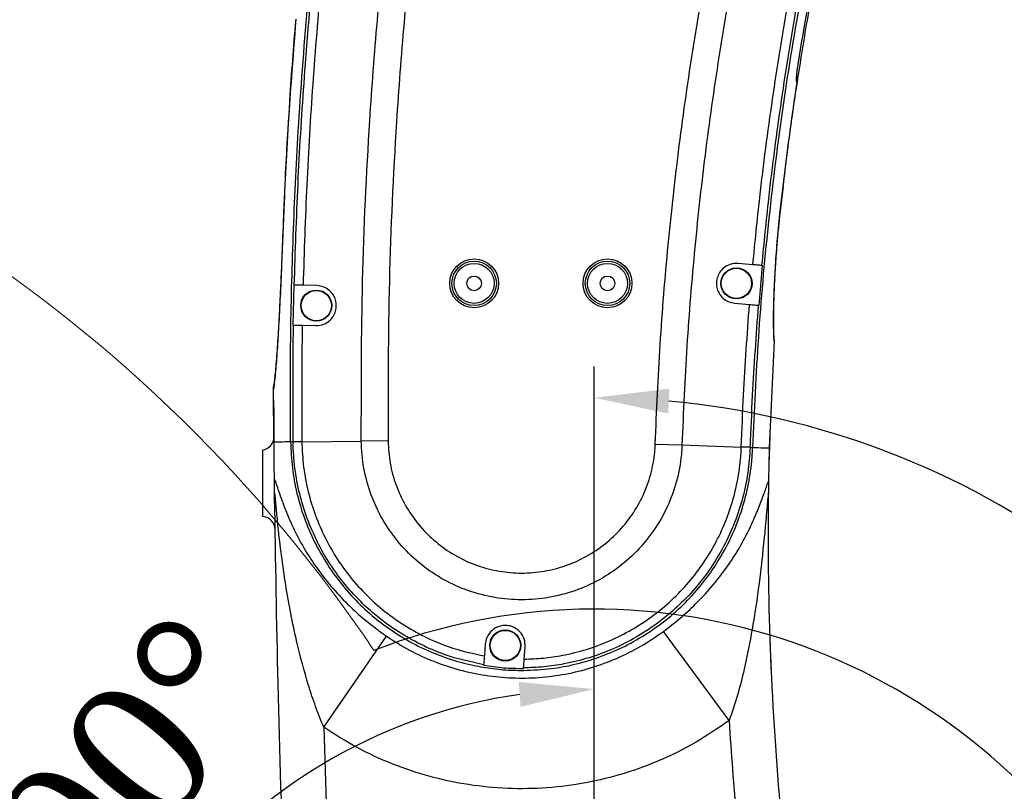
# Model space of a CAD drawing. Header units: millimetres. Extents: x 559 to 1365, y 424 to 1103.
# Tile 28 of 45: x 757 to 789, y 956 to 981. Entities that reach past the tile are written whole.
import ezdxf

# ---------------------------------------------------------------- set-up
doc = ezdxf.new("R2010")
doc.units = ezdxf.units.MM
doc.header["$PDSIZE"] = -1
doc.layers.add('C7线性', color=7, linetype='Continuous')
doc.styles.get("Standard").update_dxf_attribs({"font": 'times.ttf'})
doc.dimstyles.new('ISO-25', dxfattribs={"dimtxt": 3.5, "dimasz": 2.4, "dimexe": 1, "dimexo": 0, "dimgap": 1.524, "dimtad": 1, "dimtoh": 1, "dimlfac": 2.5, "dimzin": 0, "dimtxsty": 'Standard', "dimcen": 2.5, "dimazin": 0, "dimtfac": 1, "dimtdec": 3, "dimtmove": 0, "dimatfit": 3, "dimfxl": 1, "dimtzin": 0, "dimarcsym": 0})
doc.dimstyles.new('副本 ISO-25', dxfattribs={"dimtxt": 3.5, "dimasz": 2.4, "dimexe": 1, "dimexo": 0, "dimgap": 1.524, "dimtad": 1, "dimtih": 1, "dimtoh": 1, "dimlfac": 2.5, "dimzin": 0, "dimtxsty": 'Standard', "dimcen": 2.5, "dimazin": 0, "dimtfac": 1, "dimtdec": 3, "dimtmove": 0, "dimatfit": 3, "dimldrblk": 'NONE', "dimfxl": 1, "dimtzin": 0, "dimarcsym": 0})

# ---------------------------------------------------------------- blocks, each defined once
blk = doc.blocks.new('*D139')
at = {"layer": 'C7线性', "color": 0, "lineweight": -2}
for p, q in [((775.849, 1036.908), (913.741, 1036.908)), ((912.741, 1034.508), (912.741, 891.03)), ((782.991, 888.63), (913.741, 888.63))]:
    blk.add_line(p, q, dxfattribs=at)
at = {"layer": 'C7线性', "color": 0}
for points in [[(913.141, 1034.508), (912.341, 1034.508), (912.741, 1036.908)], [(912.341, 891.03), (913.141, 891.03), (912.741, 888.63)]]:
    blk.add_solid(points, dxfattribs=at)
at = {"layer": 'Defpoints', "color": 0}
for p in [(775.849, 1036.908), (782.991, 888.63), (912.741, 888.63)]:
    blk.add_point(p, dxfattribs=at)
at = {"layer": 'C7线性', "color": 0, "insert": (906.64, 962.769), "char_height": 4.5, "attachment_point": 2, "rotation": 90}
blk.add_mtext('1038', dxfattribs=at)
blk = doc.blocks.new('*D140')
at = {"layer": 'C7线性', "color": 0, "lineweight": -2}
for p, q in [((775.849, 989.482), (713.351, 989.482)), ((714.351, 944.741), (714.351, 987.082)), ((775.849, 942.341), (713.351, 942.341))]:
    blk.add_line(p, q, dxfattribs=at)
at = {"layer": 'C7线性', "color": 0}
for points in [[(714.751, 987.082), (713.951, 987.082), (714.351, 989.482)], [(713.951, 944.741), (714.751, 944.741), (714.351, 942.341)]]:
    blk.add_solid(points, dxfattribs=at)
at = {"layer": 'Defpoints', "color": 0}
for p in [(714.351, 989.482), (775.849, 989.482), (775.849, 942.341)]:
    blk.add_point(p, dxfattribs=at)
at = {"layer": 'C7线性', "color": 0, "insert": (708.249, 965.912), "char_height": 4.5, "attachment_point": 2, "rotation": 90}
blk.add_mtext('330', dxfattribs=at)
blk = doc.blocks.new('*D150')
at = {"color": 0, "lineweight": -2}
for p, q in [((736.831, 955.623), (726.718, 959.066)), ((739.231, 955.623), (736.831, 955.623))]:
    blk.add_line(p, q, dxfattribs=at)
at = {"color": 0}
blk.add_solid([(726.847, 959.444), (726.589, 958.687), (724.446, 959.839)], dxfattribs=at)
at = {"layer": 'Defpoints', "color": 0}
for p in [(724.446, 959.839), (775.849, 942.341)]:
    blk.add_point(p, dxfattribs=at)
at = {"color": 0, "insert": (747.78, 955.623), "char_height": 4.5, "attachment_point": 5}
blk.add_mtext('R380', dxfattribs=at)
blk = doc.blocks.new('_None')
blk = doc.blocks.new('*D154')
at = {"color": 0, "lineweight": -2}
for p, q in [((872.819, 1004.495), (857.486, 994.667)), ((896.123, 1004.495), (872.819, 1004.495)), ((775.849, 939.841), (775.849, 944.841)), ((773.349, 942.341), (778.349, 942.341))]:
    blk.add_line(p, q, dxfattribs=at)
at = {"color": 0}
blk.add_solid([(857.27, 995.004), (857.702, 994.33), (855.465, 993.372)], dxfattribs=at)
at = {"layer": 'Defpoints', "color": 0}
for p in [(855.465, 993.372), (775.849, 942.341)]:
    blk.add_point(p, dxfattribs=at)
at = {"color": 0, "insert": (885.233, 1008.314), "char_height": 4.5, "attachment_point": 5}
blk.add_mtext('R661.91', dxfattribs=at)
blk = doc.blocks.new('*D155')
at = {"color": 0, "lineweight": -2}
for p, q in [((772.635, 1003.124), (666.255, 1003.124)), ((667.255, 1000.724), (667.255, 891.03)), ((754.421, 888.63), (666.255, 888.63))]:
    blk.add_line(p, q, dxfattribs=at)
at = {"color": 0}
for points in [[(667.655, 1000.724), (666.855, 1000.724), (667.255, 1003.124)], [(666.855, 891.03), (667.655, 891.03), (667.255, 888.63)]]:
    blk.add_solid(points, dxfattribs=at)
at = {"layer": 'Defpoints', "color": 0}
for p in [(772.635, 1003.124), (667.255, 888.63), (754.421, 888.63)]:
    blk.add_point(p, dxfattribs=at)
at = {"color": 0, "insert": (663.435, 945.877), "char_height": 4.5, "attachment_point": 5, "rotation": 90}
blk.add_mtext('801.5', dxfattribs=at)
blk = doc.blocks.new('*D156')
at = {"color": 0, "lineweight": -2}
blk.add_line((775.849, 949.484), (775.849, 960.294), dxfattribs=at)
blk.add_arc((775.849, 942.341), 16.952, 98.1184, 181.9671, dxfattribs=at)
at = {"color": 0}
for points in [[(773.483, 958.725), (773.427, 959.523), (775.849, 959.294)], [(758.509, 941.717), (759.304, 941.801), (759.159, 939.373)]]:
    blk.add_solid(points, dxfattribs=at)
at = {"layer": 'Defpoints', "color": 0}
for p in [(775.849, 949.484), (759.374, 946.337), (775.849, 942.341), (775.849, 942.341), (682.743, 925.781)]:
    blk.add_point(p, dxfattribs=at)
at = {"color": 0, "insert": (759.932, 955.677), "char_height": 4.5, "attachment_point": 5, "rotation": 50.0427}
blk.add_mtext('100°', dxfattribs=at)
blk = doc.blocks.new('*D157')
at = {"color": 0, "lineweight": -2}
blk.add_line((775.849, 949.484), (775.849, 969.662), dxfattribs=at)
blk.add_arc((775.849, 942.341), 26.321, 320.1957, 84.7737, dxfattribs=at)
at = {"color": 0}
for points in [[(778.265, 968.952), (778.228, 968.153), (775.849, 968.662)], [(795.774, 925.762), (796.364, 925.222), (794.45, 923.72)]]:
    blk.add_solid(points, dxfattribs=at)
at = {"layer": 'Defpoints', "color": 0}
for p in [(794.464, 960.949), (775.849, 949.484), (775.849, 942.341), (775.849, 942.341), (842.682, 875.437)]:
    blk.add_point(p, dxfattribs=at)
at = {"color": 0, "insert": (804.517, 951.624), "char_height": 4.5, "attachment_point": 5, "rotation": 287.942}
blk.add_mtext('135°', dxfattribs=at)

msp = doc.modelspace()

# ---------------------------------------------------------------- linework, layer by layer
at = {"color": 7, "linetype": 'Continuous', "lineweight": 25}
for p, q in [((782.378138, 979.242054), (782.378244, 979.241891)), ((782.369154, 978.78291), (782.367634, 978.784094)), ((781.795551, 974.321512), (781.927108, 975.45297)), ((765.875083, 974.678285), (765.844371, 973.963413)), ((765.844255, 973.963376), (765.830536, 973.600174)), ((780.947178, 972.939761), (780.475083, 972.980339)), ((781.245862, 972.914088), (781.135747, 971.633162)), ((766.195654, 972.283501), (766.169219, 970.998123)), ((766.933928, 972.268315), (766.495354, 972.277336)), ((780.364982, 971.699413), (780.837062, 971.658835)), ((766.468925, 970.991958), (766.907488, 970.982937)), ((781.627248, 970.481403), (781.47396, 967.047311)), ((781.629934, 970.524667), (781.625145, 970.557005)), ((765.559811, 969.106769), (765.554482, 969.067561)), ((765.545537, 968.959241), (765.554968, 969.008426)), ((765.560742, 967.235946), (765.545731, 968.932922)), ((766.176625, 967.2424), (766.094578, 967.24154)), ((766.45852, 967.245355), (768.366793, 967.265353)), ((769.225681, 967.274386), (768.366793, 967.265353)), ((777.810962, 967.172611), (778.669395, 967.143227)), ((778.669395, 967.143227), (780.576658, 967.077999)), ((781.490155, 967.410136), (781.461026, 966.526107)), ((765.206508, 964.840251), (765.206508, 966.983001)), ((780.858403, 967.068363), (780.940407, 967.065559)), ((781.451956, 965.869462), (781.443147, 965.231599)), ((780.186715, 958.285589), (778.074098, 961.147423)), ((767.158586, 958.067031), (769.174095, 960.998062)), ((772.351043, 960.748709), (772.320091, 960.360636)), ((773.601678, 960.258504), (773.632623, 960.646493)), ((772.277068, 959.998752), (772.276547, 959.998841)), ((772.276547, 959.998841), (772.276597, 959.99879)), ((772.276597, 959.99879), (772.277068, 959.998752)), ((773.587381, 959.894373), (773.587422, 959.894374)), ((767.158586, 958.067031), (767.319122, 952.920949))]:
    msp.add_line(p, q, dxfattribs=at)
at = {"color": 8, "linetype": 'Continuous', "lineweight": 25}
for p, q in [((782.369447, 978.782759), (782.369154, 978.78291)), ((781.821735, 974.576016), (781.818978, 974.576318)), ((765.844255, 973.963376), (765.841457, 973.963479)), ((765.830536, 973.600174), (765.827848, 973.603263)), ((781.65454, 972.467597), (781.649918, 972.441172))]:
    msp.add_line(p, q, dxfattribs=at)
at = {"color": 7, "linetype": 'Continuous', "lineweight": 25, "flags": 128}
for points in [[(765.54563, 968.928171), (765.549218, 968.995371), (765.560649, 969.060629)], [(766.45852, 967.245344), (766.401336, 967.244747), (766.349462, 967.244206), (766.303462, 967.243726), (766.263839, 967.243313), (766.231025, 967.242972), (766.205379, 967.242706), (766.187179, 967.242518), (766.176625, 967.24241)], [(780.858402, 967.068343), (780.847854, 967.068709), (780.829664, 967.069336), (780.804032, 967.070218), (780.771236, 967.071345), (780.731634, 967.072704), (780.685659, 967.074281), (780.633812, 967.076059), (780.576658, 967.078018)]]:
    msp.add_lwpolyline(points, dxfattribs=at)
at = {"color": 7, "linetype": 'Continuous', "lineweight": 25}
for centre, radius in [((771.991883, 972.339876), 0.785675), ((771.991883, 972.339876), 0.71425), ((771.991883, 972.339876), 0.642825), ((776.277383, 972.339876), 0.785675), ((776.277383, 972.339876), 0.71425), ((776.277383, 972.339876), 0.642825), ((780.420033, 972.339876), 0.499975), ((771.991883, 972.339876), 0.235702), ((776.277383, 972.339876), 0.235702), ((780.420033, 972.339876), 0.48569), ((766.920708, 971.625626), 0.499975), ((766.920708, 971.625626), 0.48569), ((772.991833, 960.697601), 0.499975), ((772.991833, 960.697601), 0.48569)]:
    msp.add_circle(centre, radius, dxfattribs=at)
at = {"color": 7, "linetype": 'Continuous', "lineweight": 18}
for centre, radius, start, end in [((775.848833, 942.341376), 94.5667, 314.96941646, 190.08547037), ((729.424529, 934.084094), 47.413771, 33.9118703, 80.1709407)]:
    msp.add_arc(centre, radius, start, end, dxfattribs=at)
at = {"color": 7, "linetype": 'Continuous', "lineweight": 25}
for centre, radius, start, end in [((782.802884, 979.17349), 0.42855, 170.793158, 173.3443475), ((782.089337, 978.824577), 0.2857, 351.5167047, 16.3173321), ((765.130453, 967.404748), 0.42855, 280.2224208, 0.5741458), ((881.431376, 964.305968), 99.995, 179.40424291, 185.18607622), ((765.168253, 964.413412), 0.42855, 0.8743846, 84.8786719), ((881.431376, 964.305968), 101.4235, 183.40300992, 185.18607622)]:
    msp.add_arc(centre, radius, start, end, dxfattribs=at)
at = {"color": 8, "linetype": 'Continuous', "lineweight": 25}
for centre, radius, start, end in [((782.085958, 978.828357), 0.285133, 351.0695745, 16.7111491), ((782.087496, 978.827169), 0.285114, 351.0696461, 17.4636991)]:
    msp.add_arc(centre, radius, start, end, dxfattribs=at)
msp.add_arc((775.848833, 942.341376), 19.523035, 314.9694165, 111.2496235)
at = {"color": 7, "linetype": 'Continuous', "lineweight": 25}
for points, knots in [([(766.094577, 967.24154), (766.090445, 968.338074), (766.082118, 970.547622), (766.168329, 973.880942), (766.338714, 977.444727), (766.62031, 981.212795), (767.037981, 985.327399), (767.468859, 988.469472), (767.784403, 990.656538), (767.996218, 991.728089), (768.369304, 992.750153), (768.866288, 993.7109), (769.484853, 994.59365), (770.211083, 995.384866), (771.032457, 996.072028), (771.934378, 996.644492), (772.901284, 997.093616), (773.916847, 997.412465), (774.964005, 997.596283), (776.025306, 997.642547), (777.083159, 997.550572), (778.120022, 997.322052), (779.118748, 996.960828), (780.062657, 996.47255), (780.935978, 995.865127), (781.72399, 995.148279), (782.413036, 994.333311), (782.991101, 993.433372), (783.447742, 992.4629), (783.773888, 991.437605), (783.963351, 990.374168), (784.009188, 989.290872), (783.915908, 988.203378), (783.6544, 987.139241), (783.404139, 986.066356), (782.983816, 984.1734), (782.443117, 981.436236), (781.865045, 977.842368), (781.419793, 974.22488), (781.098493, 970.630867), (780.992733, 968.245649), (780.940408, 967.065559)], [0, 0, 0, 0, 0.046633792, 0.093968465, 0.141793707, 0.198363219, 0.254649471, 0.317663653, 0.333209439, 0.348652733, 0.364015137, 0.379307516, 0.394539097, 0.409718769, 0.424854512, 0.439953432, 0.455022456, 0.470067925, 0.485095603, 0.500111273, 0.515120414, 0.530128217, 0.545140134, 0.56016159, 0.575197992, 0.590255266, 0.605339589, 0.620457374, 0.635615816, 0.650822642, 0.666086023, 0.681415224, 0.696820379, 0.712320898, 0.727947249, 0.743693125, 0.794780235, 0.846586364, 0.898467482, 0.949766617, 1, 1, 1, 1]), ([(768.366793, 967.265353), (768.367074, 968.984324), (768.367636, 972.42462), (768.580961, 976.935512), (768.869479, 980.795373), (769.187064, 984.003632), (769.573094, 987.205113), (769.892941, 989.330589), (770.052908, 990.393612)], [0, 0, 0, 0, 0.222106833, 0.444517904, 0.583351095, 0.722258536, 0.861092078, 1, 1, 1, 1]), ([(770.901413, 990.260157), (770.742514, 989.204249), (770.424631, 987.091868), (770.041037, 983.910677), (769.725317, 980.721612), (769.438738, 976.887863), (769.226597, 972.404203), (769.225987, 968.985106), (769.225681, 967.274386)], [0, 0, 0, 0, 0.138833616, 0.277741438, 0.416575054, 0.555482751, 0.77758918, 1, 1, 1, 1]), ([(777.810962, 967.172611), (777.857027, 968.241896), (777.9492, 970.381483), (778.212977, 973.582973), (778.567405, 976.77643), (779.073476, 980.299206), (779.755549, 984.148804), (780.394802, 986.912894), (780.714694, 988.29609)], [0, 0, 0, 0, 0.150319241, 0.300781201, 0.451100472, 0.601562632, 0.800615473, 1, 1, 1, 1]), ([(781.549215, 988.092753), (781.232455, 986.723232), (780.598407, 983.981908), (779.922009, 980.165018), (779.419731, 976.66895), (779.068279, 973.502812), (778.806553, 970.326687), (778.715129, 968.204716), (778.669395, 967.143227)], [0, 0, 0, 0, 0.1990536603, 0.3984389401, 0.5487570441, 0.6992182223, 0.8495376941, 1, 1, 1, 1]), ([(782.378138, 979.242054), (782.560538, 980.344585), (782.931088, 982.584406), (783.414437, 984.802637), (783.659862, 985.928965)], [0, 0, 0, 0, 0.492240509, 1, 1, 1, 1]), ([(782.339763, 978.560784), (782.441386, 979.217729), (782.651738, 980.577561), (783.030518, 982.630824), (783.365407, 984.341745), (783.602826, 985.345895), (783.676433, 985.657214)], [0, 0, 0, 0, 0.276080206, 0.571466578, 0.867140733, 1, 1, 1, 1]), ([(766.213503, 972.283134), (766.247782, 973.364124), (766.316358, 975.526672), (766.515783, 978.789284), (766.782361, 982.071131), (767.027292, 984.267843), (767.149791, 985.366501)], [0, 0, 0, 0, 0.247266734, 0.49466311, 0.747262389, 1, 1, 1, 1]), ([(767.429594, 985.332106), (767.307437, 984.236448), (767.063055, 982.044534), (766.797089, 978.770426), (766.598037, 975.514346), (766.529588, 973.356528), (766.495354, 972.277336)], [0, 0, 0, 0, 0.252599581, 0.50533729, 0.752603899, 1, 1, 1, 1]), ([(780.947178, 972.939761), (781.018466, 973.661856), (781.194018, 975.440085), (781.565853, 978.265395), (781.967731, 980.768291), (782.238245, 982.216533), (782.313709, 982.620547)], [0, 0, 0, 0, 0.222564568, 0.548086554, 0.873930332, 1, 1, 1, 1]), ([(782.590302, 982.565996), (782.515163, 982.163698), (782.245721, 980.721092), (781.845005, 978.225747), (781.474238, 975.408865), (781.299105, 973.63512), (781.228064, 972.915618)], [0, 0, 0, 0, 0.125929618, 0.451572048, 0.77753553, 1, 1, 1, 1]), ([(766.264637, 980.8346), (766.165411, 979.576077), (765.985019, 977.288083), (765.887936, 974.995094), (765.844255, 973.963376)], [0, 0, 0, 0, 0.550055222, 1, 1, 1, 1]), ([(766.262488, 980.836079), (766.260471, 980.814696), (766.179234, 979.953274), (766.061256, 978.248442), (765.920736, 975.978816), (765.86789, 974.549633), (765.84621, 973.963321)], [0, 0, 0, 0, 0.009356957, 0.376954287, 0.744400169, 1, 1, 1, 1]), ([(782.367634, 978.784094), (782.361664, 978.798396), (782.349716, 978.827017), (782.351805, 978.977143), (782.364784, 979.127446), (782.375398, 979.219241), (782.377135, 979.233791), (782.378063, 979.241431), (782.378138, 979.242054)], [0, 0, 0, 0, 0.3204234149, 0.641197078, 0.944280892, 0.9709408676, 0.9976307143, 1, 1, 1, 1]), ([(782.357034, 978.903537), (782.357076, 978.903201), (782.357236, 978.901905), (782.355523, 978.929703), (782.356782, 978.991323), (782.363113, 979.089524), (782.372518, 979.183953), (782.379137, 979.239312), (782.380622, 979.251728)], [0, 0, 0, 0, 0.059173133, 0.228336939, 0.445128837, 0.701209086, 0.932986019, 1, 1, 1, 1]), ([(782.378138, 979.242054), (782.378142, 979.241795), (782.378213, 979.236823), (782.378102, 979.230378), (782.377282, 979.224454), (782.377075, 979.222963)], [0, 0, 0, 0, 0.039487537, 0.758253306, 1, 1, 1, 1]), ([(781.818978, 974.576318), (781.872442, 975.049506), (782.031224, 976.454836), (782.234393, 977.854516), (782.369154, 978.78291)], [0, 0, 0, 0, 0.336710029, 1, 1, 1, 1]), ([(781.82259, 974.575875), (781.900712, 975.248925), (782.060777, 976.627941), (782.250175, 978.029732), (782.368427, 978.756743), (782.372576, 978.782251)], [0, 0, 0, 0, 0.479146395, 0.981725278, 1, 1, 1, 1]), ([(781.649918, 972.441172), (781.656414, 972.563187), (781.677563, 972.960468), (781.727188, 973.671078), (781.788094, 974.271732), (781.818978, 974.576318)], [0, 0, 0, 0, 0.179312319, 0.583837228, 1, 1, 1, 1]), ([(781.777039, 974.128665), (781.784003, 974.203889), (781.797766, 974.352551), (781.814618, 974.502038), (781.822942, 974.575883)], [0, 0, 0, 0, 0.50601021, 1, 1, 1, 1]), ([(781.654536, 972.467596), (781.654616, 972.469394), (781.661349, 972.620967), (781.679959, 972.928421), (781.712307, 973.397151), (781.74456, 973.796871), (781.76889, 974.045419), (781.777039, 974.128665)], [0, 0, 0, 0, 0.003453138, 0.291166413, 0.565415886, 0.85444566, 1, 1, 1, 1]), ([(765.8414, 973.963481), (765.839608, 973.914381), (765.835222, 973.794242), (765.830503, 973.674397), (765.827713, 973.603532)], [0, 0, 0, 0, 0.408697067, 1, 1, 1, 1]), ([(765.830536, 973.600174), (765.821466, 973.370436), (765.799038, 972.802384), (765.759533, 971.910507), (765.71291, 970.995857), (765.663593, 970.184375), (765.618974, 969.604251), (765.579176, 969.19313), (765.556877, 969.019642), (765.545731, 968.932922)], [0, 0, 0, 0, 0.128284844, 0.317199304, 0.505973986, 0.66816871, 0.830086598, 0.9150677, 1, 1, 1, 1]), ([(765.82837, 973.603278), (765.822988, 973.463354), (765.81024, 973.131948), (765.788518, 972.61696), (765.771488, 972.24838), (765.763065, 972.066075)], [0, 0, 0, 0, 0.2697027, 0.638784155, 1, 1, 1, 1]), ([(780.475083, 972.980339), (780.387281, 972.97781), (780.225664, 972.973154), (780.017671, 972.856507), (779.876252, 972.701009), (779.79406, 972.522492), (779.768473, 972.336777), (779.795579, 972.157367), (779.868157, 971.994306), (779.98949, 971.849901), (780.159298, 971.73687), (780.294705, 971.712211), (780.364982, 971.699413)], [0, 0, 0, 0, 0.143556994, 0.264242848, 0.361458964, 0.444104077, 0.527018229, 0.60373807, 0.683298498, 0.774118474, 0.882765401, 1, 1, 1, 1]), ([(781.228064, 972.915618), (781.212984, 972.916914), (781.182825, 972.919506), (781.066973, 972.929464), (780.976508, 972.93724), (780.947178, 972.939761)], [0, 0, 0, 0, 0.403267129, 0.806534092, 1, 1, 1, 1]), ([(765.794489, 972.767714), (765.786374, 972.582974), (765.770934, 972.23149), (765.754321, 971.889998), (765.74644, 971.727995)], [0, 0, 0, 0, 0.5256018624, 1, 1, 1, 1]), ([(766.495354, 972.277336), (766.436124, 972.278555), (766.317665, 972.280991), (766.235387, 972.282684), (766.218861, 972.283024), (766.213503, 972.283134)], [0, 0, 0, 0, 0.403271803, 0.806543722, 1, 1, 1, 1]), ([(766.907488, 970.982937), (766.994887, 970.99118), (767.156075, 971.006383), (767.355967, 971.136358), (767.486885, 971.300782), (767.557165, 971.483987), (767.570681, 971.670514), (767.532299, 971.847282), (767.449895, 972.004949), (767.320078, 972.141301), (767.143109, 972.243959), (767.005603, 972.25997), (766.933928, 972.268315)], [0, 0, 0, 0, 0.143405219, 0.26447945, 0.361683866, 0.444081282, 0.526753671, 0.603114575, 0.682339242, 0.772977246, 0.881663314, 1, 1, 1, 1]), ([(781.627248, 970.481403), (781.622224, 970.624892), (781.610506, 970.959575), (781.615109, 971.621043), (781.638183, 972.164691), (781.649918, 972.441172)], [0, 0, 0, 0, 0.269442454, 0.628463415, 1, 1, 1, 1]), ([(781.639597, 972.137914), (781.639708, 972.141282), (781.643193, 972.246259), (781.649203, 972.358696), (781.655019, 972.467526)], [0, 0, 0, 0, 0.032075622, 1, 1, 1, 1]), ([(765.763065, 972.066075), (765.762954, 972.063656), (765.754479, 971.877414), (765.73635, 971.519235), (765.710168, 971.02342), (765.684304, 970.582377), (765.658423, 970.185907), (765.632235, 969.834338), (765.606024, 969.528423), (765.581466, 969.284585), (765.562803, 969.121997), (765.552793, 969.053974), (765.55058, 969.038935)], [0, 0, 0, 0, 0.001985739, 0.152910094, 0.302472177, 0.4289778, 0.548700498, 0.675501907, 0.782565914, 0.882161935, 0.973947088, 1, 1, 1, 1]), ([(781.630991, 970.582845), (781.630836, 970.585416), (781.626758, 970.653023), (781.621895, 970.820936), (781.617741, 971.088424), (781.619236, 971.402224), (781.625482, 971.750156), (781.634808, 972.006355), (781.639597, 972.137914)], [0, 0, 0, 0, 0.007159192, 0.188292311, 0.37860033, 0.574064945, 0.781279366, 1, 1, 1, 1]), ([(780.576658, 967.077999), (780.598129, 967.637694), (780.656765, 969.166156), (780.767118, 970.691834), (780.837062, 971.658835)], [0, 0, 0, 0, 0.366182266, 1, 1, 1, 1]), ([(780.837062, 971.658835), (780.896088, 971.653762), (781.01414, 971.643615), (781.096137, 971.636567), (781.112608, 971.635151), (781.117948, 971.634692)], [0, 0, 0, 0, 0.403276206, 0.806552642, 1, 1, 1, 1]), ([(781.117948, 971.634692), (781.048952, 970.670952), (780.94007, 969.150083), (780.877493, 967.626558), (780.858403, 967.068366), (780.858403, 967.068363)], [0, 0, 0, 0, 0.633675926, 0.999998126, 1, 1, 1, 1]), ([(766.176625, 967.2424), (766.171623, 968.408409), (766.166252, 969.660269), (766.185737, 970.911918), (766.187073, 970.997756)], [0, 0, 0, 0, 0.9314207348, 1, 1, 1, 1]), ([(766.187073, 970.997756), (766.202204, 970.997444), (766.232465, 970.996822), (766.348717, 970.994431), (766.439495, 970.992563), (766.468925, 970.991958)], [0, 0, 0, 0, 0.40327031, 0.806540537, 1, 1, 1, 1]), ([(766.468925, 970.991958), (766.46761, 970.906721), (766.448353, 969.657994), (766.446327, 968.408926), (766.45852, 967.245358), (766.45852, 967.245355)], [0, 0, 0, 0, 0.068259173, 0.999997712, 1, 1, 1, 1]), ([(781.629934, 970.524667), (781.629842, 970.523194), (781.629475, 970.517298), (781.628572, 970.502785), (781.627743, 970.489398), (781.627248, 970.481403)], [0, 0, 0, 0, 0.118269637, 0.4734259, 1, 1, 1, 1]), ([(765.545731, 968.932922), (765.545679, 968.94), (765.545611, 968.949241), (765.545551, 968.957344), (765.545537, 968.959241)], [0, 0, 0, 0, 0.7658914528, 1, 1, 1, 1]), ([(765.548213, 968.594444), (765.54815, 968.602347), (765.548021, 968.618404), (765.547076, 968.73674), (765.546098, 968.866182), (765.54563, 968.928171)], [0, 0, 0, 0, 0.335631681, 0.681837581, 1, 1, 1, 1]), ([(765.548213, 968.594444), (765.550335, 968.340857), (765.554123, 967.888025), (765.55872, 967.435201), (765.560742, 967.235959)], [0, 0, 0, 0, 0.56000086, 1, 1, 1, 1]), ([(766.094578, 967.24154), (765.973662, 967.240273), (765.794195, 967.238392), (765.61817, 967.236548), (765.560742, 967.235946)], [0, 0, 0, 0, 0.673751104, 1, 1, 1, 1]), ([(765.574378, 966.036732), (765.573394, 966.116568), (765.57143, 966.275923), (765.568215, 966.549626), (765.565016, 966.833601), (765.562509, 967.065803), (765.561148, 967.196927), (765.560742, 967.235946)], [0, 0, 0, 0, 0.278215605, 0.555326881, 0.759994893, 0.928580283, 1, 1, 1, 1]), ([(766.094578, 967.24154), (766.106747, 966.963764), (766.131124, 966.407325), (766.28559, 965.58495), (766.523388, 964.783911), (766.853456, 964.015612), (767.266131, 963.288645), (767.757098, 962.611698), (768.322599, 961.995504), (768.952931, 961.445765), (769.640443, 960.96936), (770.378113, 960.574878), (771.154912, 960.265625), (771.794868, 960.087101), (772.172402, 960.017924), (772.276547, 959.998841)], [0, 0, 0, 0, 0.080656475, 0.161570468, 0.242227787, 0.32290013, 0.403829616, 0.484502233, 0.565212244, 0.646179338, 0.726888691, 0.807592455, 0.888553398, 0.96925676, 1, 1, 1, 1]), ([(772.297588, 960.078495), (771.935627, 960.155551), (771.304373, 960.289937), (770.448094, 960.634464), (769.717069, 961.019859), (769.033724, 961.485854), (768.408304, 962.026723), (767.846791, 962.633577), (767.355874, 963.299095), (766.944628, 964.01672), (766.615399, 964.775478), (766.370528, 965.57251), (766.218261, 966.398048), (766.179574, 966.960998), (766.176625, 967.242397), (766.176625, 967.2424)], [0, 0, 0, 0, 0.108373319, 0.189001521, 0.269886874, 0.350515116, 0.431134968, 0.512011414, 0.592630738, 0.673283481, 0.754193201, 0.834845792, 0.917422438, 0.999999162, 1, 1, 1, 1]), ([(766.45852, 967.245355), (766.45852, 967.245352), (766.461355, 966.974753), (766.498556, 966.43341), (766.644973, 965.639557), (766.880443, 964.873114), (767.197035, 964.143478), (767.592492, 963.453401), (768.06456, 962.813436), (768.604513, 962.229892), (769.20592, 961.709793), (769.863032, 961.261696), (770.565999, 960.891084), (771.381744, 960.562927), (771.980312, 960.433886), (772.320091, 960.360636)], [0, 0, 0, 0, 0.000000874, 0.082786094, 0.165571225, 0.246427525, 0.327541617, 0.408398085, 0.489219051, 0.570297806, 0.651119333, 0.731950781, 0.813039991, 0.893871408, 1, 1, 1, 1]), ([(778.669395, 967.143227), (778.669395, 967.143224), (778.665865, 967.039361), (778.640518, 966.646378), (778.51712, 965.970741), (778.22077, 965.149848), (777.788296, 964.392079), (777.237482, 963.716011), (776.579101, 963.144287), (775.835709, 962.688598), (775.025223, 962.366873), (774.17267, 962.182794), (773.301061, 962.147544), (772.435412, 962.256128), (771.601239, 962.511572), (770.820409, 962.90065), (770.117801, 963.417818), (769.509927, 964.043397), (769.018198, 964.763647), (768.651624, 965.554877), (768.425947, 966.396987), (768.36983, 966.976065), (768.366793, 967.26535), (768.366793, 967.265353)], [0, 0, 0, 0, 0.000000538, 0.019560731, 0.074084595, 0.128608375, 0.183068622, 0.237529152, 0.2919734, 0.346417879, 0.400873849, 0.455329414, 0.509809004, 0.564288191, 0.618763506, 0.673239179, 0.727717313, 0.782196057, 0.836644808, 0.891093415, 0.945546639, 0.999999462, 1, 1, 1, 1]), ([(769.225681, 967.274386), (769.240256, 967.033211), (769.269406, 966.550857), (769.464585, 965.849068), (769.768176, 965.189754), (770.178466, 964.589555), (770.684864, 964.06823), (771.270381, 963.637239), (771.921042, 963.31299), (772.616157, 963.100099), (773.337491, 963.009625), (774.063767, 963.039009), (774.774156, 963.192416), (775.449493, 963.460533), (776.068937, 963.840262), (776.617604, 964.316712), (777.07657, 964.880136), (777.43728, 965.511613), (777.68325, 966.1957), (777.789081, 966.758571), (777.806392, 967.086136), (777.810962, 967.172611)], [0, 0, 0, 0, 0.054451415, 0.108903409, 0.163353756, 0.217804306, 0.272284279, 0.326763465, 0.381240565, 0.435717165, 0.490194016, 0.544671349, 0.599123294, 0.653575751, 0.708020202, 0.762464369, 0.816932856, 0.871401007, 0.925922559, 0.980444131, 1, 1, 1, 1]), ([(780.858403, 967.068363), (780.858403, 967.06836), (780.849014, 966.793881), (780.79847, 966.244661), (780.631949, 965.435241), (780.376569, 964.648535), (780.032249, 963.895922), (779.606286, 963.185829), (779.104263, 962.527581), (778.530158, 961.93163), (777.893887, 961.403273), (777.20283, 960.94865), (776.46409, 960.576584), (775.688786, 960.288251), (774.94079, 960.102985), (774.235012, 959.998788), (773.797787, 959.983833), (773.579174, 959.976356)], [0, 0, 0, 0, 0.000000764, 0.073449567, 0.14713267, 0.220582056, 0.294172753, 0.367998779, 0.441589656, 0.515091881, 0.588828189, 0.662329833, 0.735834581, 0.809573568, 0.883077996, 0.941538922, 1, 1, 1, 1]), ([(773.587422, 959.894374), (773.877616, 959.906793), (774.4457, 959.931105), (775.279797, 960.091601), (776.07966, 960.333451), (776.847698, 960.664256), (777.572686, 961.080591), (778.246943, 961.574736), (778.862433, 962.140707), (779.408917, 962.773709), (779.881929, 963.463348), (780.275629, 964.201405), (780.582278, 964.97998), (780.799421, 965.787772), (780.91015, 966.488101), (780.932555, 966.915701), (780.940407, 967.065559)], [0, 0, 0, 0, 0.0767843, 0.150312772, 0.224075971, 0.297604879, 0.371126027, 0.444881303, 0.518402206, 0.59195238, 0.66573669, 0.739286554, 0.812877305, 0.886703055, 0.960293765, 1, 1, 1, 1]), ([(773.601678, 960.258504), (773.807746, 960.26617), (774.219882, 960.281504), (774.890255, 960.381008), (775.605532, 960.55818), (776.351072, 960.835439), (777.061454, 961.193221), (777.725987, 961.630392), (778.337834, 962.13847), (778.889897, 962.711541), (779.372639, 963.344512), (779.782236, 964.027331), (780.11333, 964.751046), (780.3589, 965.507552), (780.519025, 966.285909), (780.567628, 966.81405), (780.576657, 967.077996), (780.576658, 967.077999)], [0, 0, 0, 0, 0.057445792, 0.114891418, 0.188564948, 0.262473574, 0.336147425, 0.409818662, 0.483725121, 0.557396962, 0.631155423, 0.705149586, 0.778907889, 0.852527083, 0.926380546, 0.999999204, 1, 1, 1, 1]), ([(780.940407, 967.065559), (781.061259, 967.061426), (781.240631, 967.055291), (781.416563, 967.049274), (781.47396, 967.047311)], [0, 0, 0, 0, 0.673751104, 1, 1, 1, 1]), ([(781.47396, 967.047311), (781.471759, 966.964716), (781.466464, 966.765975), (781.459959, 966.482987), (781.454465, 966.215024), (781.451591, 966.052049), (781.450264, 965.972457), (781.45015, 965.965601)], [0, 0, 0, 0, 0.164984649, 0.396988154, 0.684235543, 0.972801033, 1, 1, 1, 1]), ([(765.574378, 966.036732), (765.588141, 966.004008), (765.620922, 965.926065), (765.718247, 965.623822), (765.888153, 965.146536), (766.162312, 964.498099), (766.494229, 963.858124), (766.882785, 963.251053), (767.324738, 962.668207), (767.812228, 962.127896), (768.334282, 961.638738), (768.786358, 961.271249), (769.076107, 961.067101), (769.174095, 960.998062)], [0, 0, 0, 0, 0.038435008, 0.09154646, 0.211644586, 0.332369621, 0.452893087, 0.560810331, 0.668940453, 0.776533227, 0.865621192, 0.954555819, 1, 1, 1, 1]), ([(765.582047, 965.444046), (765.582027, 965.445509), (765.581888, 965.455874), (765.581308, 965.499073), (765.579457, 965.638044), (765.5766, 965.858679), (765.575117, 965.977496), (765.574378, 966.036732)], [0, 0, 0, 0, 0.006084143, 0.04312322, 0.179998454, 0.591184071, 1, 1, 1, 1]), ([(778.074098, 961.147423), (778.257263, 961.288907), (778.624007, 961.572195), (779.043206, 961.962355), (779.457461, 962.389764), (779.856475, 962.857851), (780.268506, 963.430242), (780.598458, 963.96889), (780.862438, 964.484977), (781.073169, 964.967376), (781.247976, 965.41599), (781.365531, 965.74637), (781.426806, 965.916606), (781.446818, 965.958608), (781.45015, 965.965601)], [0, 0, 0, 0, 0.0909754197, 0.1821560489, 0.2329201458, 0.3429617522, 0.4535620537, 0.5639567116, 0.6580385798, 0.7525279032, 0.8465595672, 0.9400140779, 0.9900127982, 1, 1, 1, 1]), ([(781.45015, 965.965601), (781.449201, 965.907292), (781.447288, 965.789737), (781.444229, 965.565275), (781.442513, 965.414734), (781.441945, 965.361406), (781.441797, 965.347175), (781.441782, 965.34569)], [0, 0, 0, 0, 0.391450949, 0.789184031, 0.943860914, 0.994139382, 1, 1, 1, 1]), ([(767.158586, 958.067031), (767.069306, 958.288623), (766.890704, 958.731908), (766.591817, 959.643817), (766.244749, 960.948132), (765.918715, 962.653413), (765.737841, 964.064147), (765.651757, 964.930896), (765.621942, 965.261992), (765.604937, 965.440247), (765.593763, 965.534929), (765.589891, 965.560215), (765.587009, 965.571638), (765.584981, 965.572506), (765.583285, 965.564029), (765.581533, 965.533761), (765.581519, 965.489076), (765.581942, 965.453025), (765.582047, 965.444046)], [0, 0, 0, 0, 0.0889919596, 0.1780239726, 0.3583703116, 0.5949290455, 0.8327958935, 0.8966463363, 0.9290744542, 0.9611974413, 0.9677039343, 0.9723654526, 0.9752250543, 0.9781094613, 0.9806027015, 0.9848157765, 0.9962185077, 1, 1, 1, 1]), ([(765.891531, 952.870005), (765.819435, 955.063675), (765.681713, 959.254181), (765.614212, 963.446396), (765.582047, 965.444046)], [0, 0, 0, 0, 0.523485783, 1, 1, 1, 1]), ([(781.441782, 965.34569), (781.44197, 965.371985), (781.442234, 965.408784), (781.441213, 965.448684), (781.439869, 965.466487), (781.437867, 965.471812), (781.435579, 965.467837), (781.432027, 965.450601), (781.422993, 965.381952), (781.404937, 965.190153), (781.378501, 964.88985), (781.312838, 964.160331), (781.198763, 963.056076), (780.989211, 961.522156), (780.739366, 960.201647), (780.465159, 959.0998), (780.279497, 958.556897), (780.186715, 958.285589)], [0, 0, 0, 0, 0.011680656, 0.016346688, 0.021058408, 0.023824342, 0.026596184, 0.030294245, 0.03715091, 0.062059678, 0.111252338, 0.16073916, 0.357166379, 0.554058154, 0.775664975, 0.887892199, 1, 1, 1, 1]), ([(769.174095, 960.998062), (769.416133, 960.84323), (769.900982, 960.533073), (770.687947, 960.174787), (771.506323, 959.899675), (772.351784, 959.722088), (773.2113, 959.638966), (774.074889, 959.651765), (774.931124, 959.763757), (775.76984, 959.969462), (776.581478, 960.269396), (777.35896, 960.655161), (777.835719, 960.983336), (778.074098, 961.147423)], [0, 0, 0, 0, 0.09072389, 0.181737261, 0.272461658, 0.363170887, 0.454169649, 0.544879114, 0.635570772, 0.726551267, 0.81724239, 0.908621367, 1, 1, 1, 1]), ([(773.632623, 960.646493), (773.629425, 960.733885), (773.622941, 960.911051), (773.49043, 961.126685), (773.314505, 961.264113), (773.138812, 961.332109), (772.960295, 961.347593), (772.78967, 961.315324), (772.619071, 961.234018), (772.470618, 961.093672), (772.37696, 960.919913), (772.358723, 960.799446), (772.351043, 960.748709)], [0, 0, 0, 0, 0.142197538, 0.288269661, 0.380390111, 0.458508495, 0.536882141, 0.609698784, 0.687468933, 0.800891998, 0.916140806, 1, 1, 1, 1]), ([(781.495813, 960.864909), (781.496411, 960.845459), (781.501552, 960.678357), (781.511829, 960.423809), (781.522659, 960.150298), (781.529153, 959.999173), (781.532293, 959.927277), (781.531917, 959.935776), (781.531789, 959.938659)], [0, 0, 0, 0, 0.034996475, 0.300672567, 0.565703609, 0.738607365, 0.911337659, 1, 1, 1, 1]), ([(772.320091, 960.360636), (772.315367, 960.301402), (772.305917, 960.182929), (772.299337, 960.100428), (772.298016, 960.083865), (772.297588, 960.078495)], [0, 0, 0, 0, 0.403242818, 0.806529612, 1, 1, 1, 1]), ([(773.579174, 959.976356), (773.580378, 959.991447), (773.582785, 960.021628), (773.592045, 960.137727), (773.599298, 960.22866), (773.601678, 960.258504)], [0, 0, 0, 0, 0.401864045, 0.803699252, 1, 1, 1, 1]), ([(772.277068, 959.998752), (772.493438, 959.966938), (772.927887, 959.903059), (773.366975, 959.897276), (773.587381, 959.894373)], [0, 0, 0, 0, 0.498034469, 1, 1, 1, 1]), ([(772.296163, 960.060627), (772.507827, 960.029691), (772.932781, 959.96758), (773.362212, 959.961526), (773.577749, 959.958487)], [0, 0, 0, 0, 0.498087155, 1, 1, 1, 1]), ([(780.186715, 958.285589), (779.837819, 958.045424), (779.140026, 957.565094), (778.002018, 957.000436), (776.813941, 956.561392), (775.586158, 956.26024), (774.332693, 956.096283), (773.068432, 956.077556), (771.810105, 956.199256), (770.572425, 956.459226), (769.374464, 956.861945), (768.222559, 957.386404), (767.512867, 957.840396), (767.158586, 958.067031)], [0, 0, 0, 0, 0.091365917, 0.182732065, 0.27342699, 0.364411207, 0.455106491, 0.545826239, 0.636835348, 0.727554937, 0.818273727, 0.909281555, 1, 1, 1, 1])]:
    msp.add_open_spline(points, degree=3, knots=knots, dxfattribs=at)

# ---------------------------------------------------------------- dimensions: what is measured, and where the dimension line sits
for mpoint, text, override, picture, middle in [((855.465125, 993.371825), 'R661.91', {"dimtxt": 4.5, "dimtxsty": 'Standard', "dimtofl": 0}, '*D154', (872.818912, 1004.494819)), ((724.445996, 959.839226), 'R380', {"dimtxt": 4.5, "dimtxsty": 'Standard'}, '*D150', (736.831434, 955.623144))]:
    dim = msp.add_radius_dim(center=(775.848833, 942.341376), mpoint=mpoint, text=text, dimstyle='副本 ISO-25', override=override)
    dim.commit()
    dim.dimension.update_dxf_attribs({"geometry": picture, "text_midpoint": middle, "dimtype": 164})
dim = msp.add_linear_dim(base=(667.254507, 888.629776), p1=(772.634708, 1003.124051), p2=(754.421333, 888.629776), angle=90, text='801.5', dimstyle='ISO-25', override={"dimtxt": 4.5, "dimtxsty": 'Standard'})
dim.commit()
dim.dimension.update_dxf_attribs({"geometry": '*D155', "text_midpoint": (663.435085, 945.876913)})
dim = msp.add_angular_dim_2l(base=(794.46355, 960.94947), line1=((775.848833, 942.341376), (842.681885, 875.436937)), line2=((775.848833, 942.341376), (775.848833, 949.483876)), text='135°', dimstyle='ISO-25', override={"dimtxt": 4.5, "dimtoh": 0, "dimtxsty": 'Standard'})
dim.commit()
dim.dimension.update_dxf_attribs({"geometry": '*D157', "text_midpoint": (800.889338, 950.449519), "dimtype": 162})
dim = msp.add_angular_dim_2l(base=(759.374245, 946.337077), line1=((775.848833, 942.341376), (682.743414, 925.781133)), line2=((775.848833, 942.341376), (775.848833, 949.483876)), text='100°', dimstyle='ISO-25', override={"dimtxt": 4.5, "dimtoh": 0, "dimtxsty": 'Standard'})
dim.commit()
dim.dimension.update_dxf_attribs({"geometry": '*D156', "text_midpoint": (759.931854, 955.677089)})
at = {"layer": 'C7线性'}
for base, p1, p2, text, picture, middle in [((912.74144, 888.629776), (775.848833, 1036.908076), (782.991333, 888.629776), '1038', '*D139', (912.74144, 962.768926)), ((714.351221, 989.481876), (775.848833, 942.341376), (775.848833, 989.481876), '330', '*D140', (714.351221, 965.911626))]:
    dim = msp.add_linear_dim(base=base, p1=p1, p2=p2, angle=90, text=text, dimstyle='ISO-25', override={"dimtxt": 4.5}, dxfattribs=at)
    dim.commit()
    dim.dimension.update_dxf_attribs({"geometry": picture, "text_midpoint": middle, "dimtype": 160})

doc.saveas('drawing.dxf')
